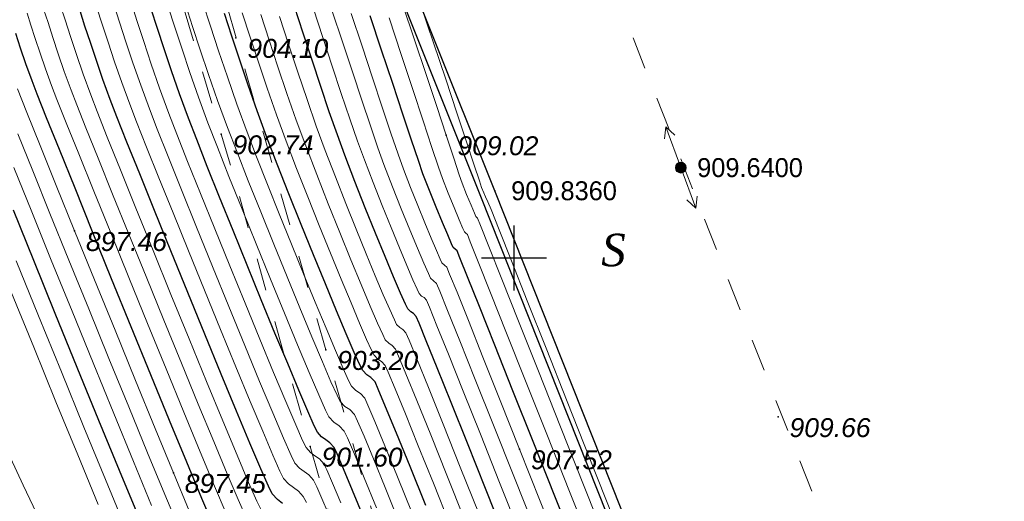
# Model space of a CAD drawing. Header units: millimetres. Extents: x 1490 to 2460, y -539 to 1142.
# Tile 18 of 28: x 2262 to 2308, y 965 to 987. Entities that reach past the tile are written whole.
import ezdxf
from ezdxf.enums import TextEntityAlignment as Align

# ---------------------------------------------------------------- set-up
doc = ezdxf.new("R2010")
doc.units = ezdxf.units.MM
doc.linetypes.add('Auto_Street_NotBorder_Line_m1', pattern=[3, 1.5, -1.5])
for name, color, linetype in [('(001) Сетка', 92, 'Continuous'), ('(004) Точки рельефа', 7, 'Continuous'), ('(031) Горизонтали', 42, 'Continuous'), ('(035) Откосы', 7, 'Continuous'), ('Отметка', 7, 'Continuous'), ('Пикет', 7, 'Continuous')]:
    doc.layers.add(name, color=color, linetype=linetype)
doc.layers.add('(032) Горизонтали утолщенные', color=32, linetype='Continuous', lineweight=30)
for name, color, linetype, lineweight, true_color in [('AUTO#_ROADS_EXIST_L', 7, 'Continuous', 15, 0x000000), ('AUTO#_ROADS_MTRAL_T', 7, 'Continuous', 15, 0x000000), ('COMMN_OBJCT_#####_B', 7, 'Continuous', 15, 0x000000)]:
    doc.layers.add(name, color=color, linetype=linetype, lineweight=lineweight, true_color=true_color)
doc.layers.add('COMMN_OBJCT_ELCTR_B', color=7, linetype='Continuous', true_color=0x000000)
doc.styles.add('D-431', font='txt')
doc.styles.add('БМ-431 (Times New Roman К)', font='timesi.ttf', dxfattribs={"height": 1})

# ---------------------------------------------------------------- blocks, each defined once
blk = doc.blocks.new('CommnctnPoleTcircle_m1')
at = {"layer": 'COMMN_OBJCT_#####_B', "lineweight": 13, "true_color": 0xfffffe}
h = blk.add_hatch(color=7, dxfattribs=at)
edge = h.paths.add_edge_path()
edge.add_arc((0, 0), 0.5, 0, 360)
at = {"layer": 'COMMN_OBJCT_#####_B', "color": 18, "lineweight": 9, "true_color": 0x000000}
blk.add_circle((0, 0), 0.5, dxfattribs=at)
blk = doc.blocks.new('ElectricLowVLP_m1')
at = {"layer": 'COMMN_OBJCT_ELCTR_B', "color": 18, "linetype": 'Continuous', "lineweight": 20, "true_color": 0x000000}
for p, q in [((0, 0), (4, 0)), ((4, 0), (3, 0.5)), ((4, 0), (3, -0.5))]:
    blk.add_line(p, q, dxfattribs=at)
blk = doc.blocks.new('Setka')
at = {"layer": '(001) Сетка'}
for p, q in [((0, 1.5), (0, -1.5)), ((-1.5, 0), (1.5, 0))]:
    blk.add_line(p, q, dxfattribs=at)

msp = doc.modelspace()

# ---------------------------------------------------------------- linework, layer by layer
at = {"layer": '(004) Точки рельефа', "color": 7, "linetype": 'ByBlock', "lineweight": -2}
for p in [(2272.042, 985.986, 904.1), (2271.356, 981.531, 902.74), (2281.744, 981.488, 909.016), (2264.589, 977.064, 897.462), (2276.189, 971.571, 903.197), (2297.08, 968.469, 909.655), (2275.47, 967.106, 901.597), (2285.138, 966.981, 907.518), (2269.154, 965.894, 897.45)]:
    msp.add_point(p, dxfattribs=at)
at = {"layer": '(031) Горизонтали', "color": 42, "linetype": 'Continuous', "lineweight": 0}
for points, elevation in [([(2276.885, 964.499), (2276.506, 965.403), (2276.236, 966.022), (2276.097, 966.305), (2275.893, 966.533), (2275.689, 966.678), (2275.484, 966.823), (2275.279, 967.05), (2275.12, 967.375), (2274.798, 968.109), (2274.342, 969.18), (2273.781, 970.52), (2273.144, 972.057), (2272.458, 973.723), (2271.754, 975.447), (2271.058, 977.158), (2270.401, 978.788), (2269.81, 980.267), (2269.315, 981.523), (2268.943, 982.487), (2268.515, 983.655), (2268.13, 984.767), (2267.782, 985.812), (2267.467, 986.783), (2267.18, 987.669)], 901.5), ([(2280.17, 964.029), (2279.498, 965.698), (2278.916, 967.132), (2278.452, 968.262), (2278.135, 969.018), (2277.991, 969.331), (2277.784, 969.544), (2277.577, 969.684), (2277.369, 969.897), (2277.243, 970.149), (2276.993, 970.712), (2276.639, 971.535), (2276.202, 972.569), (2275.703, 973.767), (2275.162, 975.078), (2274.599, 976.455), (2274.037, 977.847), (2273.495, 979.206), (2272.993, 980.484), (2272.554, 981.63), (2272.081, 982.918), (2271.644, 984.171), (2271.239, 985.376), (2270.865, 986.52), (2270.518, 987.592)], 903.5), ([(2271.585, 964.014), (2271.053, 965.271), (2270.394, 966.852), (2269.637, 968.682), (2268.815, 970.685), (2267.956, 972.784), (2267.093, 974.903), (2266.256, 976.966), (2265.475, 978.897), (2264.78, 980.619), (2264.204, 982.057), (2263.776, 983.133), (2263.527, 983.773), (2263.245, 984.544), (2262.996, 985.272), (2262.773, 985.949), (2262.574, 986.565), (2262.394, 987.113)], 898.5), ([(2272.491, 963.849), (2272.138, 964.655), (2271.636, 965.84), (2271.013, 967.331), (2270.299, 969.059), (2269.52, 970.953), (2268.707, 972.941), (2267.887, 974.953), (2267.089, 976.918), (2266.341, 978.765), (2265.673, 980.424), (2265.113, 981.823), (2264.689, 982.891), (2264.43, 983.558), (2264.114, 984.423), (2263.834, 985.239), (2263.585, 985.997), (2263.362, 986.688), (2263.16, 987.302)], 899), ([(2273.189, 964.203), (2273.003, 964.584), (2272.627, 965.446), (2272.093, 966.709), (2271.434, 968.289), (2270.683, 970.107), (2269.874, 972.079), (2269.038, 974.124), (2268.21, 976.16), (2267.422, 978.105), (2266.707, 979.878), (2266.098, 981.397), (2265.629, 982.579), (2265.332, 983.344), (2264.983, 984.302), (2264.673, 985.206), (2264.396, 986.045), (2264.149, 986.81), (2263.926, 987.491)], 899.5), ([(2275.295, 964.51), (2275.149, 964.793), (2274.921, 965.047), (2274.693, 965.21), (2274.464, 965.373), (2274.234, 965.627), (2274.071, 965.959), (2273.742, 966.709), (2273.275, 967.808), (2272.699, 969.186), (2272.04, 970.777), (2271.326, 972.511), (2270.586, 974.32), (2269.847, 976.135), (2269.136, 977.889), (2268.482, 979.512), (2267.913, 980.936), (2267.455, 982.094), (2267.138, 982.916), (2266.77, 983.92), (2266.438, 984.876), (2266.139, 985.775), (2265.868, 986.61), (2265.622, 987.373)], 900.5), ([(2276.451, 963.663), (2276.058, 964.6), (2275.775, 965.246), (2275.623, 965.549), (2275.407, 965.79), (2275.191, 965.944), (2274.974, 966.098), (2274.756, 966.338), (2274.584, 966.691), (2274.235, 967.489), (2273.741, 968.655), (2273.134, 970.108), (2272.446, 971.772), (2271.708, 973.566), (2270.953, 975.414), (2270.213, 977.237), (2269.52, 978.955), (2268.905, 980.491), (2268.401, 981.766), (2268.04, 982.702), (2267.642, 983.788), (2267.284, 984.821), (2266.961, 985.794), (2266.668, 986.697), (2266.401, 987.521)], 901), ([(2278.532, 964.264), (2277.968, 965.65), (2277.513, 966.751), (2277.196, 967.497), (2277.044, 967.818), (2276.805, 968.065), (2276.565, 968.227), (2276.324, 968.473), (2276.171, 968.786), (2275.861, 969.489), (2275.424, 970.515), (2274.887, 971.793), (2274.28, 973.257), (2273.631, 974.835), (2272.968, 976.461), (2272.32, 978.065), (2271.715, 979.579), (2271.181, 980.933), (2270.748, 982.059), (2270.312, 983.245), (2269.915, 984.382), (2269.553, 985.461), (2269.221, 986.475), (2268.917, 987.417)], 902.5), ([(2279.546, 963.664), (2278.923, 965.208), (2278.384, 966.533), (2277.953, 967.576), (2277.656, 968.278), (2277.517, 968.575), (2277.294, 968.805), (2277.071, 968.956), (2276.847, 969.185), (2276.707, 969.467), (2276.428, 970.098), (2276.033, 971.02), (2275.548, 972.173), (2274.995, 973.501), (2274.401, 974.944), (2273.789, 976.444), (2273.183, 977.943), (2272.609, 979.381), (2272.09, 980.701), (2271.651, 981.845), (2271.193, 983.09), (2270.775, 984.289), (2270.391, 985.432), (2270.038, 986.51), (2269.714, 987.515)], 903), ([(2281.92, 963.499), (2281.155, 965.412), (2280.46, 967.141), (2279.863, 968.618), (2279.392, 969.773), (2279.075, 970.537), (2278.938, 970.844), (2278.764, 971.023), (2278.59, 971.141), (2278.415, 971.32), (2278.3, 971.548), (2278.073, 972.053), (2277.752, 972.795), (2277.354, 973.734), (2276.898, 974.827), (2276.401, 976.036), (2275.88, 977.318), (2275.355, 978.634), (2274.842, 979.942), (2274.359, 981.202), (2273.908, 982.427), (2273.48, 983.648), (2273.074, 984.849), (2272.69, 986.017), (2272.326, 987.136)], 904.5), ([(2285.154, 963.085), (2284.213, 965.448), (2283.329, 967.668), (2282.531, 969.666), (2281.851, 971.363), (2281.32, 972.682), (2280.97, 973.544), (2280.832, 973.869), (2280.724, 973.982), (2280.615, 974.055), (2280.505, 974.167), (2280.408, 974.364), (2280.21, 974.809), (2279.931, 975.46), (2279.589, 976.275), (2279.203, 977.213), (2278.792, 978.232), (2278.374, 979.29), (2277.969, 980.345), (2277.657, 981.204), (2277.299, 982.24), (2276.906, 983.411), (2276.487, 984.676), (2276.053, 985.994), (2275.615, 987.321)], 906.5), ([(2285.855, 963.249), (2284.865, 965.74), (2283.933, 968.082), (2283.091, 970.192), (2282.374, 971.985), (2281.815, 973.378), (2281.448, 974.286), (2281.306, 974.626), (2281.167, 974.752), (2281.028, 974.879), (2280.926, 975.088), (2280.715, 975.566), (2280.42, 976.26), (2280.065, 977.116), (2279.672, 978.082), (2279.267, 979.105), (2278.872, 980.131), (2278.592, 980.905), (2278.248, 981.91), (2277.851, 983.094), (2277.417, 984.406), (2276.958, 985.797), (2276.488, 987.215)], 907), ([(2287.086, 962.079), (2286.094, 964.575), (2285.138, 966.981), (2284.246, 969.224), (2283.447, 971.228), (2282.772, 972.92), (2282.249, 974.225), (2281.908, 975.071), (2281.779, 975.382), (2281.665, 975.486), (2281.55, 975.591), (2281.468, 975.761), (2281.295, 976.153), (2281.052, 976.725), (2280.759, 977.431), (2280.435, 978.228), (2280.1, 979.071), (2279.775, 979.917), (2279.527, 980.607), (2279.196, 981.58), (2278.797, 982.777), (2278.347, 984.137), (2277.863, 985.601), (2277.362, 987.109)], 907.5), ([(2289.258, 962.396), (2288.126, 965.249), (2287.03, 968.009), (2286.007, 970.586), (2285.091, 972.892), (2284.318, 974.84), (2283.721, 976.341), (2283.337, 977.308), (2283.2, 977.651), (2283.159, 977.688), (2283.118, 977.726), (2283.052, 977.875), (2282.895, 978.244), (2282.691, 978.741), (2282.483, 979.274), (2282.35, 979.658), (2282.097, 980.418), (2281.744, 981.488), (2281.311, 982.802), (2280.817, 984.292), (2280.283, 985.894), (2279.728, 987.54)], 909), ([(2289.48, 963.779), (2288.385, 966.539), (2287.335, 969.186), (2286.36, 971.643), (2285.491, 973.834), (2284.758, 975.682), (2284.19, 977.111), (2283.819, 978.045), (2283.674, 978.407), (2283.57, 978.641), (2283.484, 978.825), (2283.385, 979.06), (2283.281, 979.368), (2283.041, 980.096), (2282.687, 981.17), (2282.242, 982.519), (2281.729, 984.069), (2281.169, 985.747), (2280.584, 987.479)], 909.5), ([(2282.593, 963.736), (2281.775, 965.783), (2281.032, 967.637), (2280.394, 969.221), (2279.891, 970.459), (2279.553, 971.278), (2279.412, 971.6), (2279.254, 971.763), (2279.096, 971.87), (2278.937, 972.032), (2278.817, 972.271), (2278.578, 972.807), (2278.239, 973.593), (2277.821, 974.583), (2277.345, 975.732), (2276.83, 976.992), (2276.298, 978.319), (2275.768, 979.666), (2275.261, 980.988), (2274.825, 982.177), (2274.397, 983.402), (2273.98, 984.64), (2273.575, 985.869), (2273.185, 987.065)], 905), ([(2283.266, 963.974), (2282.395, 966.154), (2281.604, 968.132), (2280.924, 969.823), (2280.389, 971.146), (2280.032, 972.018), (2279.885, 972.356), (2279.744, 972.502), (2279.602, 972.598), (2279.46, 972.744), (2279.354, 972.954), (2279.143, 973.424), (2278.844, 974.115), (2278.475, 974.99), (2278.051, 976.009), (2277.592, 977.135), (2277.112, 978.33), (2276.631, 979.556), (2276.164, 980.773), (2275.75, 981.907), (2275.326, 983.125), (2274.898, 984.395), (2274.473, 985.686), (2274.054, 986.965)], 905.5), ([(2288.533, 962.289), (2287.447, 965.025), (2286.398, 967.668), (2285.418, 970.134), (2284.541, 972.34), (2283.8, 974.203), (2283.229, 975.638), (2282.86, 976.564), (2282.727, 976.895), (2282.661, 976.954), (2282.596, 977.014), (2282.521, 977.178), (2282.349, 977.58), (2282.112, 978.147), (2281.844, 978.808), (2281.58, 979.488), (2281.397, 980.011), (2281.092, 980.921), (2280.688, 982.142), (2280.207, 983.597), (2279.673, 985.207), (2279.108, 986.897)], 908.5), ([(2269.887, 964.133), (2269.154, 965.894), (2268.314, 967.929), (2267.403, 970.151), (2266.456, 972.471), (2265.506, 974.805), (2264.589, 977.064), (2263.741, 979.161), (2262.995, 981.011), (2262.386, 982.525), (2261.95, 983.618)], 897.5), ([(2269.441, 963.236), (2268.752, 964.89), (2267.957, 966.814), (2267.086, 968.934), (2266.171, 971.174), (2265.24, 973.458), (2264.324, 975.713), (2263.452, 977.864), (2262.655, 979.834), (2261.964, 981.549)], 897), ([(2268.142, 964.386), (2267.31, 966.403), (2266.399, 968.622), (2265.441, 970.966), (2264.469, 973.353), (2263.514, 975.705), (2262.607, 977.942), (2261.781, 979.985)], 896.5), ([(2266.923, 963.377), (2266.015, 965.579), (2265.023, 967.999), (2263.982, 970.549), (2262.927, 973.141), (2261.894, 975.687)], 895.5), ([(2265.675, 964.422), (2264.731, 966.722), (2263.73, 969.17), (2262.704, 971.689), (2261.682, 974.204)], 895), ([(2262.831, 964.023), (2262.22, 965.323), (2261.636, 966.587)], 894.5)]:
    msp.add_lwpolyline(points, dxfattribs=dict(at, elevation=elevation))
at = {"layer": '(032) Горизонтали утолщенные', "color": 32, "linetype": 'Continuous', "lineweight": 30}
for points, elevation in [([(2274.195, 964.476), (2273.953, 964.648), (2273.711, 964.915), (2273.537, 965.272), (2273.185, 966.078), (2272.684, 967.258), (2272.066, 968.738), (2271.362, 970.442), (2270.6, 972.295), (2269.812, 974.222), (2269.028, 976.147), (2268.279, 977.997), (2267.595, 979.695), (2267.005, 981.167), (2266.542, 982.337), (2266.235, 983.13), (2265.897, 984.053), (2265.593, 984.931), (2265.318, 985.757), (2265.069, 986.524), (2264.842, 987.224)], 900), ([(2277.942, 963.812), (2277.426, 965.075), (2277.009, 966.077), (2276.716, 966.759), (2276.57, 967.062), (2276.379, 967.275), (2276.187, 967.412), (2275.995, 967.549), (2275.802, 967.762), (2275.655, 968.06), (2275.36, 968.728), (2274.943, 969.706), (2274.428, 970.932), (2273.842, 972.343), (2273.209, 973.879), (2272.554, 975.479), (2271.904, 977.08), (2271.282, 978.622), (2270.715, 980.042), (2270.228, 981.28), (2269.846, 982.273), (2269.436, 983.387), (2269.064, 984.453), (2268.723, 985.466), (2268.412, 986.418), (2268.127, 987.303)], 902), ([(2280.802, 964.374), (2280.078, 966.175), (2279.451, 967.723), (2278.953, 968.943), (2278.614, 969.757), (2278.464, 970.087), (2278.274, 970.284), (2278.084, 970.413), (2277.892, 970.609), (2277.762, 970.87), (2277.502, 971.453), (2277.135, 972.306), (2276.684, 973.377), (2276.17, 974.612), (2275.616, 975.959), (2275.046, 977.365), (2274.48, 978.779), (2273.943, 980.147), (2273.456, 981.416), (2273.016, 982.614), (2272.601, 983.794), (2272.212, 984.944), (2271.847, 986.052), (2271.504, 987.108)], 904), ([(2284.452, 962.92), (2283.562, 965.157), (2282.725, 967.254), (2281.971, 969.14), (2281.328, 970.742), (2280.825, 971.986), (2280.493, 972.801), (2280.359, 973.113), (2280.234, 973.242), (2280.108, 973.327), (2279.982, 973.455), (2279.87, 973.682), (2279.643, 974.193), (2279.322, 974.942), (2278.929, 975.879), (2278.485, 976.958), (2278.012, 978.13), (2277.533, 979.346), (2277.067, 980.559), (2276.723, 981.502), (2276.351, 982.569), (2275.96, 983.728), (2275.557, 984.946), (2275.148, 986.19), (2274.742, 987.427)], 906), ([(2287.808, 962.186), (2286.769, 964.802), (2285.766, 967.327), (2284.83, 969.681), (2283.993, 971.786), (2283.285, 973.563), (2282.738, 974.933), (2282.384, 975.818), (2282.253, 976.138), (2282.163, 976.22), (2282.073, 976.302), (2281.994, 976.47), (2281.819, 976.873), (2281.575, 977.454), (2281.285, 978.157), (2280.978, 978.925), (2280.677, 979.702), (2280.462, 980.309), (2280.144, 981.251), (2279.742, 982.459), (2279.277, 983.867), (2278.768, 985.404), (2278.235, 987.003)], 908), ([(2271.032, 963.373), (2270.47, 964.702), (2269.774, 966.373), (2268.976, 968.306), (2268.109, 970.418), (2267.206, 972.628), (2266.3, 974.854), (2265.423, 977.015), (2264.608, 979.029), (2263.888, 980.815), (2263.295, 982.291), (2262.863, 983.376), (2262.624, 983.987), (2262.338, 984.775), (2262.089, 985.509), (2261.871, 986.178)], 898), ([(2267.533, 963.881), (2266.663, 965.991), (2265.711, 968.311), (2264.712, 970.757), (2263.698, 973.247), (2262.704, 975.696), (2261.762, 978.02)], 896)]:
    msp.add_lwpolyline(points, dxfattribs=dict(at, elevation=elevation))
at = {"layer": '(035) Откосы', "elevation": 910.2}
for points in [[(2339.185, 841.049), (2336.801, 844.481), (2329.314, 863.897), (2320.309, 886.799), (2309.424, 914.385), (2302.278, 932.748), (2297.004, 946.163), (2283.992, 978.916), (2275.111, 1001.118), (2265.898, 1024.884), (2259.18, 1041.912), (2255.121, 1052.199)], [(2338.61, 840.649), (2336.178, 844.15), (2328.662, 863.643), (2319.658, 886.542), (2308.772, 914.129), (2301.626, 932.493), (2296.353, 945.905), (2283.342, 978.656), (2274.46, 1000.861), (2265.246, 1024.629), (2258.529, 1041.655), (2254.47, 1051.942)]]:
    msp.add_lwpolyline(points, dxfattribs=at)
at = {"layer": 'AUTO#_ROADS_EXIST_L', "color": 18, "linetype": 'Auto_Street_NotBorder_Line_m1', "lineweight": 15, "true_color": 0x000000, "flags": 128}
for points, elevation in [([(2344.166, 841.968), (2344.342, 842.815), (2345.16, 846.607), (2344.056, 849.72), (2341.858, 855.797), (2337.1, 867.567), (2323.883, 900.831), (2317.236, 917.794), (2303.972, 951.477), (2259.781, 1063.628)], 910.088), ([(2223.117, 1056.502), (2235.632, 1059.519), (2242.76, 1059.915), (2245.928, 1058.965), (2247.512, 1056.927), (2256.784, 1030.61), (2271.901, 979.695), (2285.809, 930.632), (2294.022, 902.612), (2299.832, 880.227), (2300.587, 876.569), (2301.792, 869.383), (2301.761, 867.762), (2301.31, 866.973), (2300.993, 866.303), (2299.753, 865.957), (2298.926, 865.93), (2290.26, 879.817), (2269.401, 916.299), (2243.994, 966.786), (2236.898, 978.87), (2233.332, 981.444), (2230.491, 982.698), (2226.66, 983.424), (2222.302, 983.358), (2218.472, 982.632), (2216.226, 981.246), (2214.64, 979.926), (2213.254, 978.011), (2212.329, 975.041), (2211.735, 971.344), (2223.602, 937.217), (2244.099, 871.683), (2244.797, 863.667), (2244.704, 860.949), (2242.764, 852.586), (2241.129, 850.506), (2238.327, 850.484)], 910.22)]:
    msp.add_lwpolyline(points, dxfattribs=dict(at, elevation=elevation))
msp.add_lwpolyline([(2247.581, 849.093), (2251.885, 855.331), (2252.257, 860.632), (2250.314, 867.29), (2225.669, 942.532), (2216.711, 966.41), (2215.51, 971.951), (2215.797, 974.979), (2216.596, 976.921), (2218.254, 978.634), (2221.286, 979.902), (2226.887, 980.473), (2230.372, 979.56), (2234.419, 977.088), (2244.852, 959.476), (2262.054, 923.625), (2278.834, 893.805), (2292.674, 868.602), (2293.731, 866.66), (2295.534, 863.958), (2297.955, 862.606), (2300.152, 862.325), (2303.307, 863.507), (2305.334, 865.421), (2305.559, 866.66), (2298.225, 896.532), (2287.566, 931.893), (2275.423, 974.244), (2263.912, 1014.226), (2253.071, 1048.255), (2252.294, 1052.375), (2252.345, 1055.408), (2252.768, 1056.009), (2253.453, 1056.184), (2255.214, 1052.199)], dxfattribs=at)
at = {"layer": 'Пикет', "color": 7}
for p in [(2292.582, 979.986, 909.64), (2283.992, 978.916, 909.836)]:
    msp.add_point(p, dxfattribs=at)

# ---------------------------------------------------------------- block references
at = {"layer": '(001) Сетка'}
msp.add_blockref('Setka', (2284.877, 975.816), dxfattribs=at)
at = {"layer": 'COMMN_OBJCT_#####_B', "color": 18, "true_color": 0x000000, "xscale": 0.5000000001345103, "yscale": 0.5000000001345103, "zscale": 0.5000000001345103, "rotation": 290.1367686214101}
msp.add_blockref('CommnctnPoleTcircle_m1', (2292.582, 979.986, 909.64), dxfattribs=at)
at = {"layer": 'COMMN_OBJCT_ELCTR_B', "color": 18, "true_color": 0x000000, "xscale": 0.5000000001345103, "yscale": 0.5000000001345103, "zscale": 0.5000000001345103}
for rotation in [110.1367686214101, 290.1367686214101]:
    msp.add_blockref('ElectricLowVLP_m1', (2292.582, 979.986, 909.64), dxfattribs=dict(at, rotation=rotation))

# ---------------------------------------------------------------- texts
at = {"layer": '(004) Точки рельефа', "color": 7, "linetype": 'ByBlock', "ltscale": 0.5, "char_height": 0.875, "attachment_point": 4, "style": 'D-431'}
for s, insert in [('{\\fArial|b0|i1|c204|p32;904.10}', (2272.567, 985.486, 904.1)), ('{\\fArial|b0|i1|c204|p32;902.74}', (2271.881, 981.031, 902.74)), ('{\\fArial|b0|i1|c204|p32;909.02}', (2282.269, 980.988, 909.016)), ('{\\fArial|b0|i1|c204|p32;897.46}', (2265.114, 976.564, 897.462)), ('{\\fArial|b0|i1|c204|p32;903.20}', (2276.714, 971.071, 903.197)), ('{\\fArial|b0|i1|c204|p32;909.66}', (2297.605, 967.969, 909.655)), ('{\\fArial|b0|i1|c204|p32;901.60}', (2275.995, 966.606, 901.597)), ('{\\fArial|b0|i1|c204|p32;907.52}', (2285.663, 966.481, 907.518)), ('{\\fArial|b0|i1|c204|p32;897.45}', (2269.679, 965.394, 897.45))]:
    msp.add_mtext(s, dxfattribs=dict(at, insert=insert))
at = {"layer": 'AUTO#_ROADS_MTRAL_T', "color": 18, "true_color": 0x000000, "style": 'БМ-431 (Times New Roman К)'}
msp.add_text('S', height=1.5, dxfattribs=at).set_placement((2289.474, 975.431), align=Align.CENTER)
at = {"layer": 'Отметка', "style": 'D-431'}
for s, p in [('909.6400', (2293.34, 979.548, 909.64)), ('909.8360', (2284.75, 978.478, 909.836))]:
    msp.add_text(s, height=0.875, dxfattribs=at).set_placement(p)

doc.saveas('drawing.dxf')
